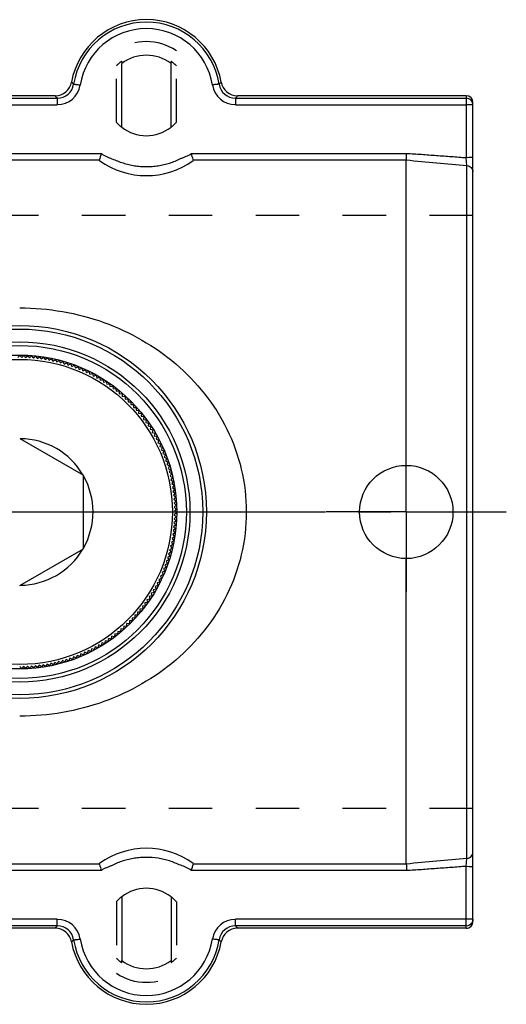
# Model space of a CAD drawing. Header units: millimetres. Extents: x 396 to 604, y 421 to 579.
# Tile 5 of 5: x 531 to 604, y 426 to 574. Entities that reach past the tile are written whole.
import ezdxf

# ---------------------------------------------------------------- set-up
doc = ezdxf.new("R2010")
doc.units = ezdxf.units.MM
doc.header["$LTSCALE"] = 65.185185
doc.linetypes.add('CENTER', pattern=[0.6, 0.375, -0.075, 0.075, -0.075])
doc.linetypes.add('HIDDEN', pattern=[0.2, 0.1, -0.1])
for name, color, linetype in [('KOERPER', 7, 'CONTINUOUS'), ('KONST.EL_MIT_GEO', 7, 'CONTINUOUS'), ('L1', 7, 'CONTINUOUS')]:
    doc.layers.add(name, color=color, linetype=linetype)

msp = doc.modelspace()

# ---------------------------------------------------------------- linework, layer by layer
at = {"layer": 'KOERPER', "color": 8, "linetype": 'HIDDEN'}
for p, q in [((545.5, 558.51), (545.5, 569.23)), ((554.5, 558.51), (554.5, 569.23)), ((599, 544.5), (401, 544.5)), ((599, 455.45), (401, 455.45)), ((545.5, 441.44), (545.5, 430.72)), ((554.5, 441.44), (554.5, 430.72))]:
    msp.add_line(p, q, dxfattribs=at)
at = {"layer": 'KOERPER', "color": 2, "linetype": 'CENTER'}
for p, q in [((589, 499.98), (589, 511.98)), ((531, 499.98), (564, 499.98)), ((589, 499.98), (577, 499.98)), ((589, 499.98), (601, 499.98)), ((589, 499.98), (589, 487.98))]:
    msp.add_line(p, q, dxfattribs=at)
at = {"layer": 'KOERPER', "color": 7, "linetype": 'Continuous'}
msp.add_circle((589, 499.98), 7, dxfattribs=at)
at = {"layer": 'KOERPER', "color": 8, "linetype": 'HIDDEN'}
for centre, radius, start, end in [((550, 562.48), 6.35, 125.6219, 135.1021), ((550, 562.48), 6.35, 44.8979, 54.3781), ((550, 562.48), 6, 221.4096, 231.9269), ((550, 562.48), 6, 308.0731, 318.5904), ((550, 437.48), 6, 128.0731, 138.5904), ((550, 437.48), 6, 41.4096, 51.9269), ((550, 437.48), 6.35, 224.8979, 234.3781), ((550, 437.48), 6.35, 305.6219, 315.1021)]:
    msp.add_arc(centre, radius, start, end, dxfattribs=at)
at = {"layer": 'KONST.EL_MIT_GEO', "color": 8, "linetype": 'HIDDEN'}
for p, q in [((546.3, 567.64), (546.3, 567.3)), ((553.7, 567.3), (553.7, 567.64)), ((546.3, 432.31), (546.3, 432.65)), ((553.7, 432.65), (553.7, 432.31))]:
    msp.add_line(p, q, dxfattribs=at)
at = {"layer": 'KONST.EL_MIT_GEO', "color": 7, "linetype": 'Continuous'}
for p, q in [((546.3, 557.75), (546.3, 567.3)), ((553.7, 557.75), (553.7, 567.3)), ((463.37, 562.1), (536.63, 562.1)), ((536.31, 562.48), (463.69, 562.48)), ((536.63, 562.1), (536.63, 561.13)), ((563.37, 562.1), (563.37, 561.13)), ((563.37, 562.1), (598, 562.1)), ((598, 562.48), (563.69, 562.48)), ((598, 562.48), (598, 553.18)), ((463.37, 561.13), (536.63, 561.13)), ((563.37, 561.13), (598, 561.13)), ((599, 438.48), (599, 561.47)), ((456.75, 553.79), (543.25, 553.79)), ((556.75, 553.79), (589.04, 553.79)), ((598.09, 552), (597.98, 553.18)), ((457.07, 552.83), (542.93, 552.83)), ((557.07, 552.83), (557.04, 552.91)), ((557.07, 552.83), (589, 552.83)), ((589, 506.98), (589, 552.83)), ((598.09, 447.95), (598.09, 552)), ((530.7, 523.17), (531, 523.47)), ((531, 523.47), (531.3, 523.17)), ((531.3, 523.17), (531.6, 523.47)), ((531.6, 523.47), (531.88, 523.16)), ((531.88, 523.16), (532.2, 523.44)), ((532.2, 523.44), (532.47, 523.13)), ((532.47, 523.13), (532.79, 523.41)), ((532.79, 523.41), (533.06, 523.08)), ((533.06, 523.08), (533.39, 523.35)), ((533.39, 523.35), (533.65, 523.02)), ((533.65, 523.02), (533.98, 523.28)), ((533.98, 523.28), (534.24, 522.95)), ((534.24, 522.95), (534.57, 523.2)), ((534.57, 523.2), (534.82, 522.86)), ((534.82, 522.86), (535.16, 523.1)), ((535.16, 523.1), (535.4, 522.75)), ((535.4, 522.75), (535.75, 522.99)), ((535.75, 522.99), (535.98, 522.63)), ((535.98, 522.63), (536.33, 522.86)), ((536.33, 522.86), (536.55, 522.5)), ((536.55, 522.5), (536.91, 522.72)), ((536.91, 522.72), (537.12, 522.35)), ((537.12, 522.35), (537.49, 522.56)), ((537.49, 522.56), (537.69, 522.19)), ((537.69, 522.19), (538.06, 522.39)), ((538.06, 522.39), (538.25, 522.01)), ((538.25, 522.01), (538.63, 522.2)), ((538.63, 522.2), (538.81, 521.82)), ((538.81, 521.82), (539.19, 522)), ((539.19, 522), (539.36, 521.61)), ((539.36, 521.61), (539.75, 521.78)), ((539.75, 521.78), (539.91, 521.39)), ((539.91, 521.39), (540.3, 521.55)), ((540.3, 521.55), (540.45, 521.16)), ((540.45, 521.16), (540.85, 521.31)), ((540.85, 521.31), (540.99, 520.91)), ((540.99, 520.91), (541.39, 521.05)), ((541.39, 521.05), (541.52, 520.65)), ((541.52, 520.65), (541.92, 520.78)), ((541.92, 520.78), (542.04, 520.38)), ((542.04, 520.38), (542.45, 520.5)), ((542.45, 520.5), (542.56, 520.09)), ((542.56, 520.09), (542.96, 520.2)), ((542.96, 520.2), (543.06, 519.79)), ((543.06, 519.79), (543.48, 519.89)), ((543.48, 519.89), (543.56, 519.48)), ((543.56, 519.48), (543.98, 519.57)), ((543.98, 519.57), (544.06, 519.15)), ((544.06, 519.15), (544.47, 519.23)), ((544.47, 519.23), (544.54, 518.81)), ((544.54, 518.81), (544.96, 518.88)), ((544.96, 518.88), (545.01, 518.46)), ((545.01, 518.46), (545.43, 518.52)), ((545.43, 518.52), (545.48, 518.1)), ((545.48, 518.1), (545.9, 518.15)), ((545.9, 518.15), (545.94, 517.73)), ((545.94, 517.73), (546.36, 517.76)), ((546.36, 517.76), (546.38, 517.34)), ((546.38, 517.34), (546.81, 517.37)), ((546.81, 517.37), (546.82, 516.94)), ((546.82, 516.94), (547.24, 516.96)), ((547.24, 516.96), (547.25, 516.53)), ((547.25, 516.53), (547.67, 516.54)), ((547.67, 516.54), (547.66, 516.12)), ((547.66, 516.12), (548.08, 516.11)), ((548.08, 516.11), (548.07, 515.69)), ((548.07, 515.69), (548.49, 515.67)), ((548.49, 515.67), (548.46, 515.25)), ((548.46, 515.25), (548.88, 515.22)), ((548.88, 515.22), (548.84, 514.8)), ((548.84, 514.8), (549.27, 514.76)), ((549.27, 514.76), (549.22, 514.34)), ((549.22, 514.34), (549.64, 514.29)), ((549.64, 514.29), (549.58, 513.87)), ((549.58, 513.87), (549.99, 513.81)), ((549.99, 513.81), (549.92, 513.4)), ((549.92, 513.4), (550.34, 513.32)), ((550.34, 513.32), (550.26, 512.91)), ((550.26, 512.91), (550.67, 512.83)), ((550.67, 512.83), (550.58, 512.42)), ((550.58, 512.42), (550.99, 512.32)), ((550.99, 512.32), (550.89, 511.91)), ((550.89, 511.91), (551.3, 511.81)), ((551.3, 511.81), (551.19, 511.4)), ((531, 511.03), (540.58, 505.5)), ((551.19, 511.4), (551.6, 511.29)), ((551.6, 511.29), (551.47, 510.89)), ((551.47, 510.89), (551.88, 510.76)), ((551.88, 510.76), (551.74, 510.36)), ((551.74, 510.36), (552.14, 510.23)), ((552.14, 510.23), (552, 509.83)), ((552, 509.83), (552.4, 509.69)), ((552.4, 509.69), (552.24, 509.29)), ((552.24, 509.29), (552.64, 509.14)), ((552.64, 509.14), (552.47, 508.75)), ((552.47, 508.75), (552.86, 508.59)), ((552.86, 508.59), (552.69, 508.2)), ((552.69, 508.2), (553.08, 508.03)), ((553.08, 508.03), (552.89, 507.65)), ((552.89, 507.65), (553.27, 507.46)), ((553.27, 507.46), (553.08, 507.09)), ((553.08, 507.09), (553.46, 506.9)), ((553.46, 506.9), (553.25, 506.52)), ((553.25, 506.52), (553.63, 506.32)), ((553.63, 506.32), (553.41, 505.96)), ((553.41, 505.96), (553.78, 505.74)), ((553.78, 505.74), (553.56, 505.38)), ((540.58, 494.45), (540.58, 505.5)), ((553.56, 505.38), (553.92, 505.16)), ((553.92, 505.16), (553.69, 504.81)), ((553.69, 504.81), (554.04, 504.58)), ((554.04, 504.58), (553.8, 504.23)), ((553.8, 504.23), (554.15, 503.99)), ((554.15, 503.99), (553.91, 503.65)), ((553.91, 503.65), (554.25, 503.4)), ((554.25, 503.4), (553.99, 503.06)), ((553.99, 503.06), (554.33, 502.81)), ((554.33, 502.81), (554.06, 502.48)), ((554.06, 502.48), (554.39, 502.21)), ((554.39, 502.21), (554.12, 501.89)), ((554.12, 501.89), (554.44, 501.62)), ((554.44, 501.62), (554.16, 501.3)), ((554.16, 501.3), (554.48, 501.02)), ((554.48, 501.02), (554.19, 500.71)), ((554.19, 500.71), (554.49, 500.42)), ((554.5, 499.83), (554.19, 499.53)), ((554.49, 500.42), (554.2, 500.12)), ((554.2, 500.12), (554.5, 499.83)), ((554.46, 498.63), (554.14, 498.35)), ((554.14, 498.35), (554.42, 498.03)), ((554.49, 499.23), (554.18, 498.94)), ((554.18, 498.94), (554.46, 498.63)), ((554.19, 499.53), (554.49, 499.23)), ((554.29, 496.85), (553.95, 496.59)), ((554.36, 497.44), (554.03, 497.18)), ((554.03, 497.18), (554.29, 496.85)), ((554.42, 498.03), (554.09, 497.77)), ((554.09, 497.77), (554.36, 497.44)), ((554.1, 495.67), (553.75, 495.43)), ((553.75, 495.43), (553.98, 495.08)), ((554.2, 496.26), (553.86, 496.01)), ((553.86, 496.01), (554.1, 495.67)), ((553.95, 496.59), (554.2, 496.26)), ((531, 488.92), (540.58, 494.45)), ((553.7, 493.92), (553.34, 493.71)), ((553.85, 494.5), (553.49, 494.28)), ((553.49, 494.28), (553.7, 493.92)), ((553.98, 495.08), (553.63, 494.85)), ((553.63, 494.85), (553.85, 494.5)), ((553.37, 492.77), (552.99, 492.58)), ((552.99, 492.58), (553.18, 492.2)), ((553.54, 493.34), (553.17, 493.14)), ((553.17, 493.14), (553.37, 492.77)), ((553.34, 493.71), (553.54, 493.34)), ((589, 447.12), (589, 492.98)), ((552.75, 491.09), (552.36, 490.93)), ((552.36, 490.93), (552.52, 490.54)), ((552.97, 491.64), (552.58, 491.47)), ((552.58, 491.47), (552.75, 491.09)), ((553.18, 492.2), (552.79, 492.03)), ((552.79, 492.03), (552.97, 491.64)), ((552.01, 489.45), (551.61, 489.33)), ((552.27, 489.99), (551.87, 489.85)), ((551.87, 489.85), (552.01, 489.45)), ((552.52, 490.54), (552.12, 490.39)), ((552.12, 490.39), (552.27, 489.99)), ((551.15, 487.88), (550.74, 487.79)), ((551.45, 488.4), (551.04, 488.29)), ((551.04, 488.29), (551.15, 487.88)), ((551.74, 488.92), (551.33, 488.8)), ((551.33, 488.8), (551.45, 488.4)), ((551.61, 489.33), (551.74, 488.92)), ((550.51, 486.87), (550.09, 486.8)), ((550.09, 486.8), (550.17, 486.38)), ((550.83, 487.37), (550.42, 487.29)), ((550.42, 487.29), (550.51, 486.87)), ((550.74, 487.79), (550.83, 487.37)), ((549.08, 484.96), (548.65, 484.93)), ((548.65, 484.93), (548.69, 484.51)), ((549.45, 485.42), (549.03, 485.38)), ((549.03, 485.38), (549.08, 484.96)), ((549.82, 485.9), (549.4, 485.84)), ((549.4, 485.84), (549.45, 485.42)), ((550.17, 486.38), (549.75, 486.32)), ((549.75, 486.32), (549.82, 485.9)), ((547.88, 483.63), (547.46, 483.62)), ((547.46, 483.62), (547.46, 483.2)), ((548.29, 484.06), (547.87, 484.05)), ((547.87, 484.05), (547.88, 483.63)), ((548.69, 484.51), (548.27, 484.48)), ((548.27, 484.48), (548.29, 484.06)), ((545.71, 482.04), (545.67, 481.62)), ((546.13, 482), (545.71, 482.04)), ((546.16, 482.42), (546.13, 482)), ((546.58, 482.39), (546.16, 482.42)), ((546.6, 482.81), (546.58, 482.39)), ((547.02, 482.79), (546.6, 482.81)), ((547.03, 483.21), (547.02, 482.79)), ((547.46, 483.2), (547.03, 483.21)), ((543.81, 480.64), (543.73, 480.22)), ((544.23, 480.55), (543.81, 480.64)), ((544.3, 480.97), (544.23, 480.55)), ((544.72, 480.89), (544.3, 480.97)), ((544.78, 481.31), (544.72, 480.89)), ((545.2, 481.25), (544.78, 481.31)), ((545.25, 481.67), (545.2, 481.25)), ((545.67, 481.62), (545.25, 481.67)), ((541.25, 479.17), (541.12, 478.77)), ((541.65, 479.03), (541.25, 479.17)), ((541.78, 479.43), (541.65, 479.03)), ((542.18, 479.31), (541.78, 479.43)), ((542.3, 479.72), (542.18, 479.31)), ((542.71, 479.6), (542.3, 479.72)), ((542.81, 480.01), (542.71, 479.6)), ((543.22, 479.9), (542.81, 480.01)), ((543.32, 480.32), (543.22, 479.9)), ((543.73, 480.22), (543.32, 480.32)), ((536.84, 477.52), (536.62, 477.16)), ((537.2, 477.31), (536.84, 477.52)), ((537.41, 477.68), (537.2, 477.31)), ((537.78, 477.47), (537.41, 477.68)), ((537.97, 477.85), (537.78, 477.47)), ((538.35, 477.65), (537.97, 477.85)), ((538.53, 478.03), (538.35, 477.65)), ((538.91, 477.85), (538.53, 478.03)), ((539.09, 478.23), (538.91, 477.85)), ((539.47, 478.06), (539.09, 478.23)), ((539.64, 478.45), (539.47, 478.06)), ((540.03, 478.28), (539.64, 478.45)), ((540.18, 478.67), (540.03, 478.28)), ((540.58, 478.52), (540.18, 478.67)), ((540.72, 478.91), (540.58, 478.52)), ((541.12, 478.77), (540.72, 478.91)), ((531.3, 476.48), (531, 476.78)), ((531.59, 476.78), (531.3, 476.48)), ((531.9, 476.49), (531.59, 476.78)), ((532.18, 476.81), (531.9, 476.49)), ((532.49, 476.52), (532.18, 476.81)), ((532.77, 476.84), (532.49, 476.52)), ((533.09, 476.57), (532.77, 476.84)), ((533.36, 476.9), (533.09, 476.57)), ((533.68, 476.63), (533.36, 476.9)), ((533.94, 476.96), (533.68, 476.63)), ((534.28, 476.71), (533.94, 476.96)), ((534.53, 477.05), (534.28, 476.71)), ((534.87, 476.8), (534.53, 477.05)), ((535.11, 477.14), (534.87, 476.8)), ((535.46, 476.9), (535.11, 477.14)), ((535.69, 477.26), (535.46, 476.9)), ((536.04, 477.02), (535.69, 477.26)), ((536.26, 477.38), (536.04, 477.02)), ((536.62, 477.16), (536.26, 477.38)), ((597.98, 446.77), (598.09, 447.95)), ((542.93, 447.12), (457.07, 447.12)), ((542.93, 447.12), (542.96, 447.04)), ((589, 447.12), (557.07, 447.12)), ((598, 437.48), (598, 446.77)), ((543.25, 446.16), (456.75, 446.16)), ((589.04, 446.16), (556.75, 446.16)), ((546.3, 442.2), (546.3, 432.65)), ((553.7, 442.2), (553.7, 432.65)), ((536.63, 438.82), (463.37, 438.82)), ((536.63, 437.85), (463.37, 437.85)), ((536.63, 437.85), (536.63, 438.82)), ((598, 438.82), (563.37, 438.82)), ((563.37, 437.85), (563.37, 438.82)), ((598, 437.85), (563.37, 437.85)), ((536.31, 437.48), (463.69, 437.48)), ((598, 437.48), (563.69, 437.48))]:
    msp.add_line(p, q, dxfattribs=at)
for radius in [28, 27.46, 25.54, 25, 23.56, 22.9]:
    msp.add_circle((531, 499.98), radius, dxfattribs=at)
for centre, radius, start, end in [((550, 562.48), 11.42, 10.3418, 169.6582), ((550, 562.49), 11.04, 8.9666, 171.0334), ((550, 562.52), 10.04, 8.9603, 171.0397), ((536.31, 564.97), 2.5, 269.995, 349.6632), ((536.63, 564.59), 2.49, 269.9863, 351.1571), ((536.63, 564.63), 3.49, 270.0106, 351.0833), ((560.21, 586.17), 30.47, 225.2709, 226.1228), ((563.37, 564.63), 3.49, 188.9166, 269.9894), ((539.79, 586.17), 30.47, 313.8772, 314.7291), ((563.37, 564.59), 2.49, 188.8429, 270.0137), ((563.69, 564.97), 2.5, 190.3368, 270.005), ((569, 589.74), 42.57, 219.8268, 220.4897), ((531, 589.74), 42.57, 319.5103, 320.1732), ((598.01, 561.1), 0.994, 0.0248, 90.0168), ((550, 562.48), 6, 231.9269, 308.0731), ((611.16, 530.52), 71.78, 161.0892, 161.8981), ((488.95, 530.56), 71.66, 18.1706, 18.9098), ((550, 562.48), 12, 234.1715, 305.8285), ((531, 499.98), 11, 30.5115, 89.4885), ((531, 499.98), 11, 330.5115, 29.4885), ((531, 499.98), 11, 270.5115, 329.4885), ((550, 437.48), 12, 54.1715, 125.8285), ((611.05, 469.39), 71.66, 198.1706, 198.9098), ((488.84, 469.43), 71.78, 341.0892, 341.8981), ((550, 437.48), 6, 51.9269, 128.0731), ((569, 410.21), 42.57, 139.5103, 140.1732), ((536.63, 435.32), 3.49, 8.9166, 89.9894), ((536.63, 435.36), 2.49, 8.8429, 90.0137), ((563.37, 435.32), 3.49, 90.0106, 171.0833), ((563.37, 435.36), 2.49, 89.9863, 171.1571), ((531, 410.21), 42.57, 39.8268, 40.4897), ((598, 438.85), 1, 269.9955, 329.9754), ((536.31, 434.98), 2.5, 10.3549, 90.01), ((563.69, 434.98), 2.5, 89.9915, 169.6436), ((560.21, 413.78), 30.47, 133.8772, 134.7291), ((550, 437.48), 11.42, 190.336, 349.664), ((550, 437.46), 11.04, 188.9666, 351.0334), ((550, 437.43), 10.04, 188.9603, 351.0397), ((539.79, 413.78), 30.47, 45.2709, 46.1228)]:
    msp.add_arc(centre, radius, start, end, dxfattribs=at)
at = {"layer": 'KONST.EL_MIT_GEO', "color": 8, "linetype": 'HIDDEN'}
for centre, start, end in [((550, 562.48), 56.3261, 123.6739), ((550, 437.48), 236.3261, 303.6739)]:
    msp.add_arc(centre, 8.12, start, end, dxfattribs=at)
at = {"layer": 'KONST.EL_MIT_GEO', "color": 7, "linetype": 'Continuous'}
for centre, major_axis, ratio, start_param, end_param in [((550, 562.51), (0, 6.05), 0.999981, -0.657583, 0.657583), ((598, 561.47), (0, 1), 0.999391, -1.570796, 0), ((598, 438.48), (0, 1), 0.999391, -3.141593, -1.570796), ((550, 437.44), (0, 6.05), 0.999981, -3.799176, -2.48401)]:
    msp.add_ellipse(centre, major_axis=major_axis, ratio=ratio, start_param=start_param, end_param=end_param, dxfattribs=at)
for points, knots in [([(539.09, 564.21), (539.1, 564.21), (539.13, 564.21), (539.19, 564.21), (539.28, 564.2), (539.4, 564.18), (539.55, 564.17), (539.78, 564.13), (539.95, 564.11), (540.08, 564.09)], [0, 0, 0, 0, 0.025865, 0.086853, 0.18131, 0.305604, 0.455396, 0.625357, 1, 1, 1, 1]), ([(560.91, 564.21), (560.9, 564.21), (560.87, 564.21), (560.81, 564.21), (560.72, 564.2), (560.6, 564.18), (560.45, 564.17), (560.22, 564.13), (560.05, 564.11), (559.92, 564.09)], [0, 0, 0, 0, 0.025865, 0.086854, 0.181311, 0.305607, 0.455399, 0.62536, 1, 1, 1, 1]), ([(599, 561.1), (599, 561.11), (598.96, 561.11), (598.92, 561.12), (598.82, 561.12), (598.7, 561.13), (598.55, 561.13), (598.31, 561.13), (598.13, 561.13), (598, 561.13)], [0, 0, 0, 0, 0.020366, 0.077523, 0.169941, 0.294204, 0.445462, 0.618009, 1, 1, 1, 1]), ([(543.25, 553.79), (543.73, 553.44), (544.57, 553.11), (545.67, 552.68), (546.51, 552.37), (547.36, 552.12), (548.23, 551.96), (549.11, 551.86), (550, 551.83), (550.89, 551.86), (551.77, 551.96), (552.64, 552.13), (553.5, 552.36), (554.34, 552.66), (555, 552.97), (555.55, 553.22), (556.1, 553.43), (556.51, 553.61), (556.75, 553.79)], [0, 0, 0, 0, 0.12487, 0.187698, 0.250128, 0.31242, 0.374943, 0.437514, 0.50001, 0.562483, 0.624946, 0.687497, 0.750097, 0.812472, 0.874855, 0.906192, 0.937662, 1, 1, 1, 1]), ([(589, 552.83), (589, 552.87), (589.02, 553.19), (589.03, 553.51), (589.04, 553.79)], [0, 0, 0, 0, 0.142979, 1, 1, 1, 1]), ([(589.04, 553.79), (589.79, 553.79), (590.91, 553.72), (592.4, 553.59), (593.9, 553.49), (595.76, 553.35), (597.25, 553.24), (598, 553.18)], [0, 0, 0, 0, 0.249946, 0.37503, 0.500043, 0.750002, 1, 1, 1, 1]), ([(599, 553.24), (599, 553.24), (598.96, 553.23), (598.92, 553.22), (598.82, 553.21), (598.64, 553.19), (598.36, 553.19), (598.13, 553.17), (598, 553.18)], [0, 0, 0, 0, 0.02151, 0.078919, 0.171281, 0.295303, 0.618329, 1, 1, 1, 1]), ([(542.98, 552.75), (542.97, 552.75), (542.94, 552.77), (542.92, 552.81), (542.93, 552.83)], [0, 0, 0, 0, 0.320639, 1, 1, 1, 1]), ([(557.07, 552.83), (557.08, 552.81), (557.06, 552.77), (557.03, 552.75), (557.02, 552.75)], [0, 0, 0, 0, 0.679361, 1, 1, 1, 1]), ([(598.09, 552), (598.33, 551.98), (598.8, 551.77), (599, 551.28), (599, 551.04)], [0, 0, 0, 0, 0.506925, 1, 1, 1, 1]), ([(531, 530.63), (533.15, 530.63), (537.45, 530.26), (543.65, 528.63), (549.4, 525.97), (554.54, 522.35), (558.91, 517.83), (562.31, 512.47), (564.49, 506.42), (565.25, 499.98), (564.49, 493.53), (562.31, 487.49), (558.91, 482.12), (554.54, 477.6), (549.4, 473.98), (543.65, 471.32), (537.45, 469.69), (533.15, 469.32), (531, 469.32)], [0, 0, 0, 0, 0.063662, 0.126632, 0.188681, 0.250109, 0.31151, 0.373496, 0.436395, 0.5, 0.563605, 0.626504, 0.68849, 0.749891, 0.811319, 0.873368, 0.936338, 1, 1, 1, 1]), ([(556.75, 446.16), (556.27, 446.51), (555.42, 446.83), (554.33, 447.27), (553.5, 447.59), (552.64, 447.83), (551.48, 448.04), (550.3, 448.14), (549.11, 448.09), (548.23, 447.99), (547.36, 447.82), (546.5, 447.59), (545.66, 447.3), (544.99, 446.98), (544.46, 446.73), (543.91, 446.51), (543.49, 446.34), (543.25, 446.16)], [0, 0, 0, 0, 0.124895, 0.18763, 0.249989, 0.312405, 0.375006, 0.499926, 0.562455, 0.624945, 0.687478, 0.750085, 0.812499, 0.874864, 0.906177, 0.937638, 1, 1, 1, 1]), ([(598.09, 447.95), (598.33, 447.97), (598.8, 448.19), (599, 448.67), (599, 448.91)], [0, 0, 0, 0, 0.506925, 1, 1, 1, 1]), ([(542.93, 447.12), (542.92, 447.14), (542.94, 447.18), (542.97, 447.2), (542.98, 447.2)], [0, 0, 0, 0, 0.679361, 1, 1, 1, 1]), ([(557.02, 447.2), (557.03, 447.2), (557.06, 447.18), (557.08, 447.14), (557.07, 447.12)], [0, 0, 0, 0, 0.320639, 1, 1, 1, 1]), ([(589, 447.12), (589, 447.08), (589.02, 446.76), (589.03, 446.44), (589.04, 446.16)], [0, 0, 0, 0, 0.142979, 1, 1, 1, 1]), ([(598, 446.77), (597.25, 446.71), (595.76, 446.6), (593.9, 446.46), (592.4, 446.36), (590.91, 446.23), (589.79, 446.16), (589.04, 446.16)], [0, 0, 0, 0, 0.249998, 0.499957, 0.62497, 0.750054, 1, 1, 1, 1]), ([(598, 446.77), (598.13, 446.78), (598.31, 446.77), (598.55, 446.76), (598.7, 446.75), (598.82, 446.74), (598.92, 446.73), (598.96, 446.72), (599, 446.71), (599, 446.71)], [0, 0, 0, 0, 0.381523, 0.55395, 0.704741, 0.828591, 0.921076, 0.978462, 1, 1, 1, 1]), ([(599, 438.85), (599, 438.84), (598.96, 438.85), (598.92, 438.83), (598.82, 438.83), (598.7, 438.83), (598.55, 438.82), (598.31, 438.82), (598.13, 438.82), (598, 438.82)], [0, 0, 0, 0, 0.020367, 0.077527, 0.16995, 0.294215, 0.445481, 0.618035, 1, 1, 1, 1]), ([(539.09, 435.74), (539.1, 435.74), (539.13, 435.74), (539.19, 435.74), (539.28, 435.75), (539.4, 435.77), (539.55, 435.79), (539.78, 435.82), (539.95, 435.84), (540.08, 435.86)], [0, 0, 0, 0, 0.025865, 0.086854, 0.181311, 0.305607, 0.455399, 0.62536, 1, 1, 1, 1]), ([(560.91, 435.74), (560.9, 435.74), (560.87, 435.74), (560.81, 435.74), (560.72, 435.75), (560.6, 435.77), (560.45, 435.79), (560.22, 435.82), (560.05, 435.84), (559.92, 435.86)], [0, 0, 0, 0, 0.025865, 0.086853, 0.18131, 0.305604, 0.455396, 0.625357, 1, 1, 1, 1])]:
    msp.add_open_spline(points, degree=3, knots=knots, dxfattribs=at)
for points in [[(589, 552.83), (592.03, 552.55), (595.06, 552.28), (598.09, 552)], [(598.09, 447.95), (595.06, 447.68), (592.03, 447.4), (589, 447.12)], [(599, 438.85), (599, 438.68), (598.95, 438.5), (598.87, 438.35)]]:
    msp.add_open_spline(points, degree=3, dxfattribs=at)
at = {"layer": 'L1', "color": 2, "linetype": 'CENTER'}
msp.add_line((396, 499.98), (604, 499.98), dxfattribs=at)

doc.saveas('drawing.dxf')
